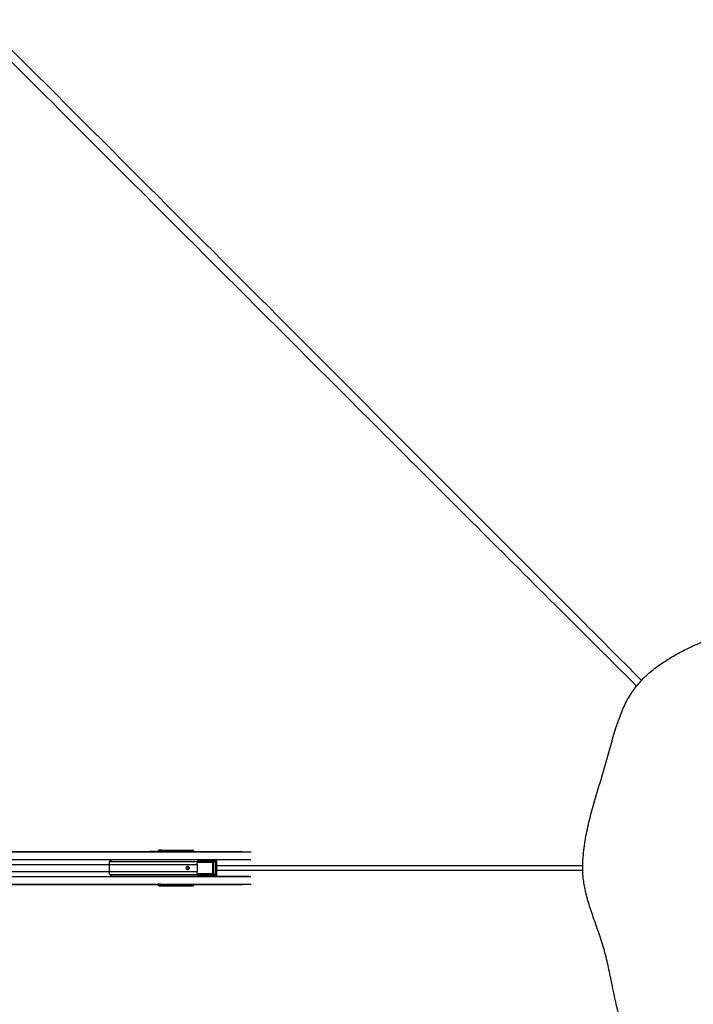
# Paper-space layout '3.5M DUO Surface Plate' of a CAD drawing. Header units: millimetres. Extents: x 20 to 26059, y 28 to 17638.
# Tile 55 of 66: x 10148 to 12118, y 12866 to 15746. Entities that reach past the tile are written whole.
import ezdxf

# ---------------------------------------------------------------- set-up
doc = ezdxf.new("R2010")
doc.units = ezdxf.units.MM
doc.layers.add('COMPONENT_GEOMETRY', color=7, linetype='Continuous')
doc.styles.add('SLDTEXTSTYLE0', font='TXT', dxfattribs={"width": 0.75})
doc.dimstyles.new('SLDDIMSTYLE0', dxfattribs={"dimtxt": 150, "dimasz": 6.604, "dimexe": 0, "dimexo": 0.0625, "dimgap": 37.5, "dimtad": 0, "dimtih": 1, "dimtoh": 1, "dimdec": 0, "dimlfac": 0.5, "dimrnd": 1e-09, "dimzin": 12, "dimdsep": 46, "dimtxsty": 'SLDTEXTSTYLE0', "dimsah": 1, "dimcen": 0.09, "dimadec": 0, "dimazin": 3, "dimtfac": 1, "dimtdec": 0, "dimtofl": 0, "dimtmove": 0, "dimatfit": 3, "dimfxl": 1, "dimfrac": 2, "dimtolj": 1, "dimtzin": 12, "dimarcsym": 0})

# ---------------------------------------------------------------- blocks, each defined once
blk = doc.blocks.new('_D_6')
at = {"layer": 'COMPONENT_GEOMETRY', "color": 7, "ltscale": 2}
for p, q in [((2197.2, 13286.2), (2197.2, 17567.6)), ((2197.2, 17561.2), (8876.8, 17561.2)), ((15999.8, 17561.2), (9320.1, 17561.2)), ((15999.8, 13309.5), (15999.8, 17567.6))]:
    blk.add_line(p, q, dxfattribs=at)
for points in [[(2197.2, 17561.2), (2203.8, 17560.2), (2203.8, 17562.2)], [(15999.8, 17561.2), (15993.1, 17562.2), (15993.1, 17560.2)]]:
    blk.add_solid(points, dxfattribs=at)
at = {"layer": 'COMPONENT_GEOMETRY', "color": 7, "ltscale": 2, "insert": (8876.8, 17635.5), "char_height": 150, "attachment_point": 1, "style": 'SLDTEXTSTYLE0'}
blk.add_mtext('6901', dxfattribs=at)

psp = doc.layouts.new('3.5M DUO Surface Plate')

# ---------------------------------------------------------------- linework, layer by layer
at = {"color": 7, "linetype": 'Continuous', "lineweight": 25, "ltscale": 2}
for p, q in [((9373.91, 13312.43), (10528.06, 13312.43)), ((10528.06, 13312.43), (10534.15, 13312.43)), ((10534.15, 13312.43), (10552.09, 13312.43)), ((10550.02, 13312.04), (10556.74, 13311.8)), ((10550.02, 13312.04), (10558.99, 13312.04)), ((10552.09, 13312.43), (10555.14, 13312.43)), ((10555.63, 13316.14), (10552.6, 13315.72)), ((10552.6, 13315.72), (10556.38, 13315.72)), ((10555.14, 13312.43), (10798.28, 13312.43)), ((10556.38, 13315.72), (10557.91, 13315.94)), ((10559.83, 13313.94), (10558.3, 13313.72)), ((10559.44, 13311.95), (10558.99, 13312.04)), ((10626.81, 13314.48), (10562.46, 13314.48)), ((10563.12, 13316.13), (10651.45, 13316.13)), ((10563.44, 13316.43), (10653.6, 13316.43)), ((10637.65, 13313.65), (10627.09, 13314.63)), ((10628.05, 13315.63), (10638.59, 13314.65)), ((10640.11, 13314.65), (10632.38, 13315.52)), ((10632.53, 13315.51), (10632.38, 13315.52)), ((10640.21, 13314.65), (10632.53, 13315.51)), ((10639.11, 13313.15), (10637.83, 13313.15)), ((10638.59, 13314.65), (10640.11, 13314.65)), ((10640.59, 13313.15), (10639.11, 13313.15)), ((10640.21, 13314.65), (10640.11, 13314.65)), ((10641.25, 13312.43), (10641.25, 13313.15)), ((10649, 13313.59), (10641.61, 13314.27)), ((10642.74, 13315.26), (10649.94, 13314.59)), ((10651.35, 13314.59), (10646.16, 13315.17)), ((10651.44, 13314.59), (10646.27, 13315.16)), ((10649.19, 13313.09), (10650.46, 13313.09)), ((10649.19, 13312.7), (10649.19, 13313.09)), ((10649.19, 13312.7), (10650.46, 13312.7)), ((10649.94, 13314.59), (10651.35, 13314.59)), ((10650.46, 13313.09), (10650.46, 13312.7)), ((10651.83, 13313.09), (10650.46, 13313.09)), ((10650.46, 13312.7), (10651.83, 13312.7)), ((10651.35, 13314.59), (10651.44, 13314.59)), ((10651.45, 13316.13), (10653.6, 13316.43)), ((10651.83, 13312.7), (10651.83, 13313.09)), ((10652.48, 13312.7), (10652.48, 13313.09)), ((10818.25, 13287.93), (10419.12, 13287.93)), ((10669.39, 13283.02), (10718.23, 13283.02)), ((10718.54, 13282.02), (10669.7, 13282.02)), ((10719.78, 13284.58), (10670.69, 13284.52)), ((10672.35, 13286.52), (10720.4, 13286.58)), ((10693.1, 13287.46), (10713.04, 13287.49)), ((10712.23, 13281.45), (10718.54, 13282.02)), ((10713, 13248.4), (10713, 13280.47)), ((10713, 13280.47), (10713.3, 13280.47)), ((10720.4, 13286.58), (10713.04, 13287.49)), ((10720.07, 13281.08), (10713.3, 13280.47)), ((10713.3, 13280.47), (10713.3, 13248.4)), ((10721.01, 13286.54), (10713.72, 13287.44)), ((10720.07, 13281.08), (10720.67, 13281.08)), ((10720.07, 13247.79), (10720.07, 13281.08)), ((10720.67, 13281.08), (10720.67, 13247.79)), ((10722.19, 13246.34), (10722.19, 13282.52)), ((10724.84, 13246.34), (10724.84, 13282.52)), ((10408.97, 13274.28), (10408.97, 13254.58)), ((10667.34, 13274.28), (10667.34, 13254.58)), ((10419.12, 13240.93), (10818.25, 13240.93)), ((10670.34, 13243.67), (10668.89, 13245.39)), ((10718.23, 13245.84), (10669.39, 13245.84)), ((10669.7, 13246.84), (10718.54, 13246.84)), ((10670.69, 13244.34), (10719.78, 13244.28)), ((10720.4, 13242.29), (10672.35, 13242.35)), ((10693.1, 13241.4), (10713.04, 13241.38)), ((10718.54, 13246.84), (10712.23, 13247.41)), ((10713, 13248.4), (10713.3, 13248.4)), ((10713.04, 13241.38), (10720.4, 13242.29)), ((10713.3, 13248.4), (10720.07, 13247.79)), ((10713.72, 13241.42), (10721.01, 13242.32)), ((10720.07, 13247.79), (10720.67, 13247.79)), ((9718.06, 13216.43), (10528.06, 13216.43)), ((10528.06, 13216.43), (10534.15, 13216.43)), ((10534.15, 13216.43), (10552.09, 13216.43)), ((10556.74, 13217.06), (10550.02, 13216.82)), ((10550.02, 13216.82), (10558.99, 13216.82)), ((10552.09, 13216.43), (10555.14, 13216.43)), ((10556.38, 13213.14), (10552.6, 13213.15)), ((10555.63, 13212.72), (10552.6, 13213.15)), ((10555.14, 13216.43), (10798.28, 13216.43)), ((10557.91, 13212.93), (10556.38, 13213.14)), ((10558.3, 13215.14), (10559.83, 13214.93)), ((10558.99, 13216.82), (10559.44, 13216.91)), ((10562.46, 13214.39), (10626.81, 13214.39)), ((10651.45, 13212.74), (10563.12, 13212.74)), ((10563.44, 13212.43), (10653.6, 13212.43)), ((10627.09, 13214.24), (10637.65, 13215.21)), ((10638.59, 13214.21), (10628.05, 13213.24)), ((10632.38, 13213.35), (10640.11, 13214.21)), ((10632.38, 13213.35), (10632.53, 13213.37)), ((10632.53, 13213.36), (10640.21, 13214.22)), ((10637.83, 13215.71), (10639.11, 13215.71)), ((10640.11, 13214.21), (10638.59, 13214.21)), ((10639.11, 13215.71), (10640.59, 13215.71)), ((10641.25, 13215.71), (10641.25, 13216.43)), ((10641.61, 13214.59), (10649, 13215.27)), ((10649.94, 13214.27), (10642.74, 13213.61)), ((10646.16, 13213.69), (10651.35, 13214.27)), ((10646.27, 13213.7), (10651.44, 13214.28)), ((10650.46, 13216.17), (10649.19, 13216.17)), ((10649.19, 13215.77), (10649.19, 13216.17)), ((10650.46, 13215.77), (10649.19, 13215.77)), ((10651.35, 13214.27), (10649.94, 13214.27)), ((10650.46, 13216.17), (10650.46, 13215.77)), ((10651.83, 13216.17), (10650.46, 13216.17)), ((10650.46, 13215.77), (10651.83, 13215.77)), ((10653.6, 13212.43), (10651.45, 13212.74)), ((10651.83, 13215.77), (10651.83, 13216.17)), ((10652.48, 13216.17), (10652.47, 13216.37)), ((10652.48, 13215.77), (10652.48, 13216.17))]:
    psp.add_line(p, q, dxfattribs=at)
at = {"color": 8, "linetype": 'Continuous', "lineweight": 25, "ltscale": 2}
for p, q in [((9373.91, 13312.04), (10550.02, 13312.04)), ((9373.91, 13311.33), (10824.46, 13311.33)), ((10558.99, 13312.04), (10811.99, 13312.04)), ((10559.74, 13312.43), (10559.83, 13313.94)), ((10562.46, 13314.48), (10562.34, 13312.43)), ((10626.99, 13312.43), (10626.81, 13314.48)), ((10627.1, 13314.56), (10627.29, 13312.43)), ((10637.83, 13312.43), (10637.83, 13313.15)), ((10639.11, 13313.15), (10639.11, 13312.43)), ((10640.59, 13312.43), (10640.59, 13313.15)), ((10641.25, 13313.15), (10640.59, 13313.15)), ((10641.33, 13314.48), (10640.66, 13314.48)), ((10641.48, 13312.43), (10641.32, 13314.19)), ((10641.61, 13314.27), (10641.78, 13312.43)), ((10651.83, 13313.09), (10652.48, 13313.09)), ((10651.83, 13312.7), (10652.48, 13312.7)), ((10652.55, 13312.43), (10652.55, 13312.46)), ((9371.27, 13289.73), (10823.71, 13289.73)), ((10410.96, 13283.59), (10667.41, 13283.59)), ((10712.39, 13280.95), (10667.03, 13280.95)), ((10667.09, 13281.45), (10712.23, 13281.45)), ((10667.51, 13283.33), (10668.89, 13283.48)), ((10724.84, 13282.52), (10722.19, 13282.52)), ((9455.13, 13274.28), (10408.97, 13274.28)), ((9455.13, 13254.58), (10408.97, 13254.58)), ((10408.97, 13274.28), (10667.34, 13274.28)), ((10408.97, 13254.58), (10667.34, 13254.58)), ((9371.27, 13239.13), (10823.71, 13239.13)), ((10410.96, 13245.27), (10667.41, 13245.27)), ((10667.11, 13247.91), (10712.39, 13247.91)), ((10712.23, 13247.41), (10667.13, 13247.41)), ((10669.71, 13242.54), (10671.35, 13242.76)), ((10724.84, 13246.34), (10722.19, 13246.34)), ((9373.91, 13217.53), (10824.46, 13217.53)), ((9373.91, 13216.82), (10550.02, 13216.82)), ((10558.99, 13216.82), (10811.99, 13216.82)), ((10559.83, 13214.93), (10559.74, 13216.43)), ((10562.34, 13216.43), (10562.46, 13214.39)), ((10626.81, 13214.39), (10626.99, 13216.43)), ((10627.29, 13216.43), (10627.1, 13214.3)), ((10637.83, 13215.71), (10637.83, 13216.43)), ((10639.11, 13216.43), (10639.11, 13215.71)), ((10640.22, 13214.22), (10640.11, 13214.21)), ((10640.59, 13215.71), (10640.59, 13216.43)), ((10641.25, 13215.71), (10640.59, 13215.71)), ((10640.66, 13214.39), (10641.33, 13214.39)), ((10641.32, 13214.68), (10641.48, 13216.43)), ((10641.78, 13216.43), (10641.61, 13214.59)), ((10651.45, 13214.28), (10651.35, 13214.27)), ((10652.48, 13216.17), (10651.83, 13216.17)), ((10652.48, 13215.77), (10651.83, 13215.77)), ((10652.55, 13216.41), (10652.55, 13216.43))]:
    psp.add_line(p, q, dxfattribs=at)
at = {"color": 7, "linetype": 'Continuous', "lineweight": 25, "ltscale": 2, "flags": 128}
psp.add_lwpolyline([(10639.18, 13259.43), (10637.39, 13259.81), (10635.87, 13260.9), (10634.85, 13262.52), (10634.49, 13264.43), (10634.85, 13266.35), (10635.87, 13267.97), (10637.39, 13269.05), (10639.18, 13269.43), (10640.98, 13269.05), (10642.5, 13267.97), (10643.52, 13266.35), (10643.88, 13264.43), (10643.52, 13262.52), (10642.5, 13260.9), (10640.98, 13259.81), (10639.18, 13259.43)], dxfattribs=at)
at = {"color": 7, "linetype": 'Continuous', "lineweight": 25, "ltscale": 4}
for centre, radius, start, end in [((10552.08, 13293.07), 19.36, 78.58367, 89.96044), ((10555.12, 13293.06), 19.37, 78.48586, 89.9593), ((10556.32, 13313.74), 1.98, 359.4851, 88.32212), ((10557.85, 13313.96), 1.98, 359.48503, 88.32574), ((10564.24, 13314.73), 1.8, 128.66918, 187.95256), ((10626.69, 13315.33), 0.804, 277.81942, 299.9026), ((10626.7, 13315.36), 0.888, 276.78387, 296.45702), ((10628.01, 13315.78), 0.16, 284.0529, 340.13047), ((10632.33, 13315.69), 0.177, 286.38868, 344.46218), ((10638.63, 13313.67), 0.98, 92.43457, 181.19907), ((10641.22, 13315.07), 0.889, 276.80339, 296.45038), ((10641.52, 13315.82), 1.35, 262.10291, 274.01816), ((10642.66, 13315.46), 0.221, 291.29082, 351.78286), ((10646.06, 13315.39), 0.237, 292.71614, 353.56544), ((10649.98, 13313.61), 0.98, 92.43492, 181.19873), ((10453, 13274.34), 44.03, 172.70798, 180.08297), ((10608.88, 13274.32), 58.46, 359.9618, 5.5102), ((10669.79, 13283.03), 1.01, 153.70241, 264.77479), ((10670.46, 13284.71), 2, 218.03061, 237.60447), ((10670.48, 13282.81), 1.1, 169.03954, 225.57158), ((10671.8, 13285.53), 1.5, 192.89569, 222.51994), ((10671.52, 13285.5), 0.622, 71.65609, 105.25955), ((10711.85, 13281.06), 0.553, 349.0686, 45.55497), ((10719.32, 13282.81), 1.1, 169.03954, 225.57158), ((10721.95, 13285), 2.21, 134.53028, 191.00058), ((10453, 13254.52), 44.03, 179.91703, 187.29202), ((10637.55, 13264.62), 3.27, 356.79202, 142.11089), ((10637.56, 13264.22), 3.26, 217.32556, 3.77153), ((10637.22, 13264.43), 5.05, 283.03862, 76.96138), ((10608.88, 13254.55), 58.46, 354.4898, 0.0382), ((10669.79, 13245.84), 1.01, 95.22521, 206.29759), ((10670.46, 13244.16), 2, 122.39553, 141.96939), ((10670.48, 13246.05), 1.1, 134.42842, 190.96046), ((10671.8, 13243.33), 1.5, 137.48006, 167.10431), ((10671.52, 13243.36), 0.622, 254.74045, 288.34391), ((10711.85, 13247.81), 0.553, 314.44503, 10.9314), ((10719.32, 13246.05), 1.1, 134.42842, 190.96046), ((10721.95, 13243.86), 2.21, 168.99942, 225.46972), ((10552.08, 13235.79), 19.36, 270.03956, 281.41633), ((10555.12, 13235.8), 19.37, 270.0407, 281.51414), ((10556.32, 13215.12), 1.98, 271.67788, 0.5149), ((10557.85, 13214.91), 1.98, 271.67426, 0.51497), ((10564.24, 13214.14), 1.8, 172.04744, 231.33082), ((10626.69, 13213.54), 0.804, 60.0974, 82.18058), ((10626.7, 13213.5), 0.888, 63.54298, 83.21613), ((10628.01, 13213.08), 0.16, 19.86953, 75.9471), ((10632.33, 13213.18), 0.177, 15.53782, 73.61132), ((10638.63, 13215.19), 0.98, 178.80093, 267.56543), ((10641.22, 13213.79), 0.889, 63.54962, 83.19661), ((10641.52, 13213.05), 1.35, 85.98184, 97.89709), ((10642.66, 13213.4), 0.221, 8.21714, 68.70918), ((10646.06, 13213.48), 0.237, 6.43456, 67.28386), ((10649.98, 13215.25), 0.98, 178.80127, 267.56508)]:
    psp.add_arc(centre, radius, start, end, dxfattribs=at)
at = {"color": 8, "linetype": 'Continuous', "lineweight": 25, "ltscale": 4}
for centre, radius, start, end in [((10652.49, 13314.8), 1.69, 128.00734, 184.84087), ((10652.58, 13300.71), 11.75, 86.25251, 90.15594), ((10652.49, 13214.07), 1.69, 175.15913, 231.99266), ((10652.58, 13228.16), 11.75, 269.84406, 273.74749)]:
    psp.add_arc(centre, radius, start, end, dxfattribs=at)
at = {"color": 7, "linetype": 'Continuous', "lineweight": 25, "ltscale": 4}
for centre, major_axis, ratio, start_param, end_param in [((10528.06, 13152.43), (314.72, 0), 0.5083921, 1.5009832, 1.5707963), ((10534.15, 13152.43), (314.72, 0), 0.5083921, 1.5015838, 1.5707963), ((10552.69, 13309.72), (0, 6), 0.325952, 0.0460032, 1.1020644), ((10561.3, 13316.15), (6.02, 0.1), 0.0439267, 1.2060135, 2.8015596), ((10557.16, 13311.95), (2.43, -0.06), 0.0655914, 4.5417646, 6.6371666), ((10561.69, 13315.94), (4.01, 0.07), 0.0439267, 1.2060135, 2.8015596), ((10561.72, 13313.94), (2.01, 0.2), 0.2467583, 1.1702491, 2.7657952), ((10625.37, 13314.13), (0, 2), 0.7293247, 4.8869219, 4.9129515), ((10625.84, 13314.13), (0, 2.5), 0.5135386, 4.8869219, 4.9129515), ((10712.4, 13313.63), (103.02, -2.5), 0.0008479, 3.7530802, 3.822914), ((10712.41, 13314.13), (103.01, -2), 0.0006456, 3.7547681, 3.8246019), ((10637.65, 13313.15), (0, 0.5), 0.3779182, 4.712389, 6.2482787), ((10638.57, 13313.15), (0, 1.5), 0.3560683, 4.712389, 6.2482787), ((10640.09, 13313.15), (0, 1.5), 0.3342183, 4.712389, 6.2482787), ((10643.24, 13314.14), (1.9, -0.39), 0.7714597, 3.1770037, 3.3710044), ((10643.07, 13314.23), (1.45, -0.27), 0.6750908, 3.1735108, 3.3675115), ((10712.4, 13313.63), (103.02, -2.5), 0.0008479, 3.9698079, 4.0139569), ((10712.41, 13314.13), (103.01, -2), 0.0006456, 3.9714957, 4.0156448), ((10649, 13313.09), (0, 0.5), 0.3779182, 4.712389, 6.2482787), ((10649.92, 13313.09), (0, 1.5), 0.3560683, 4.712389, 6.2482787), ((10651.33, 13313.09), (0, 1.5), 0.3342183, 4.712389, 6.2482787), ((10651.37, 13312.11), (0.67, 3.97), 0.9341486, 4.8674889, 6.4394412), ((10653.37, 13312.4), (1.39, 3.83), 0.9099183, 5.0309664, 6.6029187), ((10592.23, 13273.45), (109.04, 10.9), 0.0105825, 0.7795669, 0.8187701), ((10676.63, 13279.93), (8.16, 0), 0.8194677, 2.3851365, 2.6615065), ((10718.45, 13289.32), (271.41, 0.5), 0.0066965, 4.5410686, 4.6188255), ((10712.21, 13280.45), (1.09, 0.06), 0.9159717, 6.2421264, 7.7832404), ((10712.37, 13280.45), (0.628, 0.04), 0.7949603, 6.2320357, 7.7731497), ((10713.17, 13283.48), (4.68, -0.39), 0.8523674, 1.5248226, 1.6701578), ((10718.16, 13281.02), (2.51, 0.16), 0.7949603, 6.2320357, 7.7731497), ((10718.48, 13281.02), (1.59, 0.11), 0.6287674, 6.2308543, 7.7719683), ((10719.84, 13282.58), (2.34, -0.2), 0.8523674, 0.071256, 1.6701578), ((10720.49, 13282.58), (4.25, -0.28), 0.9398079, 0.0578123, 1.6567141), ((10592.23, 13255.41), (109.04, -10.9), 0.0105825, 5.4644152, 5.5036184), ((10676.63, 13248.93), (8.16, 0), 0.8194677, 3.6216788, 3.8980488), ((10718.45, 13239.55), (271.41, -0.5), 0.0066965, 1.6643598, 1.7421385), ((10712.21, 13248.41), (1.09, -0.06), 0.9159717, 4.7831302, 6.3242442), ((10712.37, 13248.41), (0.628, -0.04), 0.7949603, 4.7932209, 6.3343349), ((10713.17, 13245.38), (4.68, 0.39), 0.8523674, 4.6130275, 4.7583627), ((10718.16, 13247.85), (2.51, -0.16), 0.7949603, 4.7932209, 6.3343349), ((10718.48, 13247.85), (1.59, -0.11), 0.6287674, 4.7944023, 6.3355163), ((10719.84, 13246.29), (2.34, 0.2), 0.8523674, 4.6130275, 6.2119293), ((10720.49, 13246.29), (4.25, 0.28), 0.9398079, 4.6264712, 6.225373), ((10528.06, 13376.43), (314.72, 0), 0.5083921, 4.712389, 4.7822022), ((10534.15, 13376.43), (314.72, 0), 0.5083921, 4.712389, 4.7816015), ((10552.69, 13219.14), (0, 6), 0.325952, 2.0395283, 3.0955894), ((10561.3, 13212.71), (6.02, -0.1), 0.0439267, 3.4816257, 5.0771718), ((10557.16, 13216.91), (2.43, 0.06), 0.0655914, 5.929204, 8.0246061), ((10561.69, 13212.92), (4.01, -0.07), 0.0439267, 3.4816257, 5.0771718), ((10561.72, 13214.92), (2.01, -0.2), 0.2467583, 3.5173901, 5.1129362), ((10625.37, 13214.73), (0, 2), 0.7293247, 4.5118264, 4.5378561), ((10625.84, 13214.73), (0, 2.5), 0.5135386, 4.5118264, 4.5378561), ((10712.4, 13215.23), (103.02, 2.5), 0.0008479, 2.4602713, 2.5301051), ((10712.41, 13214.73), (103.01, 2), 0.0006456, 2.4585834, 2.5284173), ((10637.65, 13215.71), (0, 0.5), 0.3779182, 3.1764992, 4.712389), ((10638.57, 13215.71), (0, 1.5), 0.3560683, 3.1764992, 4.712389), ((10640.09, 13215.71), (0, 1.5), 0.3342183, 3.1764992, 4.712389), ((10643.24, 13214.73), (1.9, 0.39), 0.7714597, 2.9121809, 3.1061816), ((10643.07, 13214.64), (1.45, 0.27), 0.6750908, 2.9156738, 3.1096745), ((10712.4, 13215.23), (103.02, 2.5), 0.0008479, 2.2692284, 2.3133774), ((10712.41, 13214.73), (103.01, 2), 0.0006456, 2.2675405, 2.3116896), ((10649, 13215.77), (0, 0.5), 0.3779182, 3.1764992, 4.712389), ((10649.92, 13215.77), (0, 1.5), 0.3560683, 3.1764992, 4.712389), ((10651.33, 13215.77), (0, 1.5), 0.3342183, 3.1764992, 4.712389), ((10651.37, 13216.75), (-0.67, 3.97), 0.9341486, 2.9853368, 4.5572891), ((10653.37, 13216.47), (-1.39, 3.83), 0.9099183, 2.8218592, 4.3938115)]:
    psp.add_ellipse(centre, major_axis=major_axis, ratio=ratio, start_param=start_param, end_param=end_param, dxfattribs=at)
at = {"color": 8, "linetype": 'Continuous', "lineweight": 25, "ltscale": 4}
for centre, major_axis, ratio, start_param, end_param in [((10556.47, 13309.73), (0, 6), 0.325882, 0.045869, 1.1028022), ((10558.36, 13309.73), (0, 4), 0.325952, 0.0460032, 0.8278434), ((10649, 13312.7), (0, 0.5), 0.3779182, 4.158029, 4.712389), ((10650.68, 13312.46), (0.7, 1.92), 0.9099183, 5.0309664, 5.3492181), ((10699.45, 13284.2), (45.22, -4.52), 0.0107076, 4.0111989, 4.0707672), ((10699.45, 13244.66), (45.22, 4.52), 0.0107076, 2.2124181, 2.2719864), ((10556.47, 13219.14), (0, 6), 0.325882, 2.0387905, 3.0957237), ((10558.36, 13219.14), (0, 4), 0.325952, 2.3137493, 3.0955894), ((10649, 13216.17), (0, 0.5), 0.3779182, 4.712389, 5.266749)]:
    psp.add_ellipse(centre, major_axis=major_axis, ratio=ratio, start_param=start_param, end_param=end_param, dxfattribs=at)
at = {"color": 8, "linetype": 'Continuous', "lineweight": 25, "ltscale": 2}
for points, knots in [([(11952.19, 13796.62), (11862.01, 13886.44), (11611.48, 14135.99), (11040.95, 14706), (10486.96, 15259.68), (10093.15, 15653.38), (10019.57, 15726.94)], [0, 0, 0, 0, 0.1398211, 0.3884582, 0.8857369, 1, 1, 1, 1]), ([(10035.96, 15745.97), (10325.37, 15456.47), (10760.42, 15021.29), (11340.91, 14440.29), (11695.19, 14085.58), (11903.56, 13876.32), (11966.61, 13813)], [0, 0, 0, 0, 0.4494854, 0.6756689, 0.9018524, 1, 1, 1, 1]), ([(10632.5, 13315.64), (10632.57, 13315.64), (10632.92, 13315.62), (10633.32, 13315.56), (10633.6, 13315.41), (10633.65, 13315.38)], [0, 0, 0, 0, 0.16138196, 0.85063655, 1, 1, 1, 1]), ([(10646.3, 13315.36), (10646.36, 13315.36), (10646.72, 13315.34), (10647.16, 13315.26), (10647.49, 13315.07), (10647.58, 13315.02)], [0, 0, 0, 0, 0.1389233, 0.7600603, 1, 1, 1, 1]), ([(10671.35, 13286.1), (10670.98, 13286.15), (10670.43, 13286.23), (10669.88, 13286.3), (10669.71, 13286.33)], [0, 0, 0, 0, 0.6765435, 1, 1, 1, 1]), ([(10724.84, 13271.96), (11037.38, 13271.93), (11394.08, 13271.9), (11750.74, 13271.47), (11794.9, 13271.42)], [0, 0, 0, 0, 0.8761973, 1, 1, 1, 1]), ([(11794.85, 13257.45), (11701.02, 13257.35), (11385.22, 13257.01), (11028.54, 13256.91), (10765.69, 13256.88), (10724.84, 13256.87)], [0, 0, 0, 0, 0.2630805, 0.8854677, 1, 1, 1, 1]), ([(10668.89, 13245.39), (10668.63, 13245.42), (10668.17, 13245.46), (10667.72, 13245.51), (10667.51, 13245.53)], [0, 0, 0, 0, 0.5543652, 1, 1, 1, 1]), ([(10633.55, 13213.47), (10633.43, 13213.41), (10633.11, 13213.26), (10632.73, 13213.24), (10632.5, 13213.22)], [0, 0, 0, 0, 0.3974892, 1, 1, 1, 1]), ([(10647.55, 13213.84), (10647.37, 13213.75), (10646.99, 13213.55), (10646.53, 13213.52), (10646.3, 13213.5)], [0, 0, 0, 0, 0.49092583, 1, 1, 1, 1])]:
    psp.add_open_spline(points, degree=3, knots=knots, dxfattribs=at)
at = {"color": 7, "linetype": 'Continuous', "lineweight": 25, "ltscale": 2}
for points, knots in [([(12244.92, 12582.35), (12254.05, 12578.7), (12272.27, 12571.43), (12298.95, 12559.7), (12325.2, 12547.93), (12351.22, 12536.42), (12375.83, 12526.18), (12399.21, 12517.43), (12421.46, 12510.27), (12442.24, 12504.94), (12461.45, 12501.35), (12478.92, 12499.23), (12496.6, 12498.35), (12516.38, 12498.8), (12538.18, 12501.04), (12561.71, 12505.43), (12584.89, 12511.49), (12607.73, 12518.9), (12630.28, 12527.37), (12654.13, 12537.26), (12679.37, 12548.47), (12706.18, 12560.74), (12733.29, 12573.04), (12760.85, 12584.96), (12788.3, 12595.8), (12815.35, 12605.85), (12841.82, 12615.41), (12868.18, 12625.01), (12894.34, 12634.92), (12920.18, 12645.47), (12945.58, 12656.99), (12970.37, 12669.81), (12993.42, 12683.73), (13014.53, 12698.79), (13033.5, 12714.82), (13050.88, 12732.4), (13066.76, 12751.15), (13081.26, 12770.92), (13094.56, 12791.55), (13106.83, 12812.88), (13118.25, 12834.8), (13129.74, 12858.76), (13141.39, 12884.8), (13153.38, 12912.95), (13165.33, 12941.63), (13177.49, 12970.57), (13190.16, 12999.91), (13202.95, 13029.56), (13215.59, 13059.61), (13227.59, 13089.74), (13237.84, 13117.92), (13246.31, 13144.23), (13253.08, 13168.6), (13258.65, 13193.28), (13262.48, 13216.25), (13264.74, 13237.35), (13265.76, 13256.44), (13265.69, 13275.5), (13264.27, 13296.56), (13261.13, 13319.51), (13256.03, 13344.11), (13249.55, 13368.27), (13241.98, 13392.03), (13233.54, 13415.45), (13223.84, 13440.17), (13212.97, 13466.28), (13201.07, 13493.88), (13189.1, 13521.56), (13177.39, 13549.25), (13166.3, 13576.71), (13155.71, 13603.42), (13145.45, 13629.12), (13135.3, 13653.73), (13125.02, 13677.32), (13114.36, 13699.99), (13103.1, 13721.8), (13091.03, 13742.73), (13077.93, 13762.74), (13063.67, 13781.72), (13045.61, 13802.23), (13023.11, 13823.61), (12996.95, 13846.6), (12969.41, 13868.45), (12940.62, 13889.21), (12910.49, 13908.9), (12879.13, 13927.42), (12844.93, 13945.58), (12807.94, 13963), (12768.1, 13979.28), (12727.35, 13993.5), (12685.77, 14005.6), (12643.43, 14015.47), (12607.63, 14021.73), (12578.72, 14025.5), (12556.88, 14027.7), (12534.93, 14029.24), (12513.04, 14030.1), (12491.43, 14030.28), (12468.77, 14028.96), (12445.2, 14026.05), (12420.7, 14021.51), (12396.6, 14015.79), (12372.75, 14009.13), (12349, 14001.68), (12325.16, 13993.62), (12301.05, 13985.04), (12276.53, 13976.09), (12251.56, 13966.95), (12224.19, 13956.94), (12194.64, 13945.93), (12163.06, 13933.61), (12131.53, 13920.46), (12104.66, 13908.16), (12082.28, 13896.95), (12064.27, 13887.22), (12046.25, 13876.64), (12028.22, 13865.04), (12010.26, 13852.21), (11992.54, 13838.04), (11976.09, 13823.09), (11961.07, 13807.62), (11947.63, 13791.66), (11935.57, 13774.36), (11924.75, 13755.96), (11915.13, 13736.61), (11906.52, 13716.46), (11898.75, 13695.61), (11891.27, 13673.05), (11883.97, 13648.74), (11876.63, 13622.63), (11869.29, 13595.79), (11861.59, 13568.41), (11853.46, 13540.84), (11845.19, 13513.35), (11836.96, 13486.04), (11828.95, 13458.91), (11821.35, 13431.91), (11814.33, 13404.96), (11808.05, 13378), (11802.72, 13350.96), (11798.54, 13323.84), (11796, 13299.32), (11794.82, 13277.56), (11794.57, 13258.59), (11795.61, 13239.73), (11797.94, 13221.09), (11801.57, 13201.21), (11806.61, 13180.22), (11812.98, 13158.17), (11820.01, 13136.46), (11827.77, 13113.96), (11836.05, 13090.56), (11844.57, 13066.08), (11852.63, 13041.45), (11859.9, 13016.66), (11866.1, 12991.89), (11871.53, 12967.47), (11877.06, 12940.54), (11882.83, 12911.52), (11889.29, 12880.75), (11896.34, 12851.41), (11904.47, 12823.36), (11913.64, 12798.01), (11923.89, 12775.3), (11935.08, 12755.18), (11947.98, 12736.4), (11962.62, 12719.22), (11978.63, 12703.59), (11996.93, 12688.54), (12017.55, 12674.34), (12040.39, 12661.13), (12064.01, 12649.42), (12088.27, 12638.87), (12113.11, 12629.16), (12138.48, 12619.98), (12164.38, 12611.02), (12190.82, 12601.98), (12217.8, 12592.59), (12235.82, 12585.79), (12244.92, 12582.35)], [0, 0, 0, 0, 0.0062079, 0.0123847, 0.0185275, 0.0246372, 0.0307136, 0.0357515, 0.0407646, 0.0457516, 0.0494761, 0.0531858, 0.0568885, 0.0606336, 0.0656625, 0.0707159, 0.0757949, 0.0808976, 0.0860264, 0.0911809, 0.0973971, 0.1036484, 0.1099362, 0.116261, 0.1226055, 0.1285507, 0.1344958, 0.140439, 0.1463799, 0.1523162, 0.1582479, 0.1641726, 0.1700884, 0.1753383, 0.1805792, 0.1857567, 0.1909068, 0.1960997, 0.2013354, 0.2066101, 0.2119258, 0.2172802, 0.2237536, 0.2302781, 0.2368554, 0.2434816, 0.2500953, 0.257012, 0.2639405, 0.2708741, 0.2778026, 0.2832351, 0.2886523, 0.294047, 0.2994131, 0.303457, 0.3074802, 0.3114793, 0.3154719, 0.3208122, 0.32617, 0.3315397, 0.3369132, 0.3422865, 0.3476539, 0.3540791, 0.3604808, 0.3668553, 0.3731968, 0.3794439, 0.385547, 0.3914459, 0.3971495, 0.4026894, 0.4080894, 0.4133727, 0.4185521, 0.423644, 0.4286621, 0.4336209, 0.4408799, 0.4482224, 0.4556009, 0.4630515, 0.4706144, 0.4783049, 0.4860229, 0.4950456, 0.5040918, 0.5131652, 0.5222698, 0.5314085, 0.540585, 0.5451896, 0.5498053, 0.5544326, 0.5590731, 0.5636265, 0.5680646, 0.5733929, 0.5787174, 0.5840504, 0.5894025, 0.5947854, 0.6002096, 0.6056867, 0.6112314, 0.6168532, 0.6225079, 0.6296062, 0.6367709, 0.6440355, 0.6514438, 0.6557602, 0.6601503, 0.6646266, 0.669204, 0.6739001, 0.6787296, 0.6836315, 0.6879634, 0.6923325, 0.6967724, 0.7013022, 0.7059222, 0.710634, 0.7154345, 0.7203229, 0.7260147, 0.7318156, 0.7377239, 0.743736, 0.7497899, 0.7558437, 0.7618906, 0.7679227, 0.7739342, 0.7799172, 0.7858631, 0.7917629, 0.7976083, 0.8033903, 0.807398, 0.8113778, 0.815348, 0.8193167, 0.8232851, 0.8282375, 0.8331799, 0.8381049, 0.843009, 0.8485831, 0.8541205, 0.8596181, 0.8650715, 0.8704441, 0.8757132, 0.8808802, 0.8878858, 0.894593, 0.9010551, 0.9073121, 0.913395, 0.9183508, 0.923216, 0.9280042, 0.9327336, 0.93743, 0.9421128, 0.9477263, 0.9533461, 0.9589832, 0.9646483, 0.9703546, 0.9761134, 0.9819397, 0.9878498, 0.9938627, 1, 1, 1, 1]), ([(10626.8, 13314.53), (10626.8, 13314.55), (10626.78, 13314.71), (10626.81, 13314.98), (10626.96, 13315.29), (10627.19, 13315.51), (10627.49, 13315.65), (10627.82, 13315.72), (10628.05, 13315.73), (10628.16, 13315.73)], [0, 0, 0, 0, 0.0323871, 0.2220557, 0.3812181, 0.5433535, 0.6728269, 0.8347702, 1, 1, 1, 1]), ([(10628.05, 13315.63), (10627.96, 13315.63), (10627.82, 13315.63), (10627.64, 13315.59), (10627.5, 13315.54), (10627.42, 13315.5), (10627.3, 13315.4), (10627.18, 13315.26), (10627.08, 13315), (10627.07, 13314.78), (10627.09, 13314.65), (10627.09, 13314.63)], [0, 0, 0, 0, 0.1654674, 0.283568, 0.314908, 0.4134794, 0.4333618, 0.5928906, 0.7604168, 0.965178, 1, 1, 1, 1]), ([(10641.25, 13313.15), (10641.25, 13313.26), (10641.23, 13313.55), (10641.13, 13313.95), (10640.9, 13314.31), (10640.59, 13314.56), (10640.34, 13314.62), (10640.21, 13314.65)], [0, 0, 0, 0, 0.1532412, 0.4235736, 0.629095, 0.8052699, 1, 1, 1, 1]), ([(10641.33, 13314.48), (10641.37, 13314.6), (10641.44, 13314.83), (10641.68, 13315.11), (10642.01, 13315.3), (10642.43, 13315.42), (10642.72, 13315.43), (10642.88, 13315.43)], [0, 0, 0, 0, 0.1837145, 0.3577786, 0.5459149, 0.7462405, 1, 1, 1, 1]), ([(10642.74, 13315.26), (10642.62, 13315.26), (10642.41, 13315.25), (10642.09, 13315.16), (10641.85, 13314.99), (10641.68, 13314.75), (10641.64, 13314.57), (10641.61, 13314.47)], [0, 0, 0, 0, 0.2617168, 0.4547761, 0.6342393, 0.8078505, 1, 1, 1, 1]), ([(10652.48, 13313.09), (10652.48, 13313.2), (10652.47, 13313.49), (10652.37, 13313.88), (10652.13, 13314.25), (10651.82, 13314.5), (10651.57, 13314.56), (10651.44, 13314.59)], [0, 0, 0, 0, 0.1532561, 0.423611, 0.6290762, 0.8052804, 1, 1, 1, 1]), ([(10652.46, 13312.43), (10652.47, 13312.47), (10652.48, 13312.56), (10652.48, 13312.65), (10652.48, 13312.7)], [0, 0, 0, 0, 0.4595133, 1, 1, 1, 1]), ([(10419.12, 13287.93), (10418.61, 13287.9), (10417.42, 13287.83), (10415.1, 13287.1), (10412.57, 13285.62), (10410.21, 13283.18), (10409.62, 13281), (10409.33, 13279.93)], [0, 0, 0, 0, 0.10962742, 0.25673231, 0.49979, 0.75517844, 1, 1, 1, 1]), ([(10667.41, 13283.59), (10667.22, 13282.75), (10666.96, 13281.59), (10667.05, 13280.3), (10667.07, 13279.93)], [0, 0, 0, 0, 0.7201391, 1, 1, 1, 1]), ([(10675.02, 13287.93), (10675.01, 13287.93), (10674.4, 13287.93), (10672.83, 13287.8), (10670.66, 13287.09), (10668.87, 13285.86), (10667.84, 13284.65), (10667.55, 13283.92), (10667.41, 13283.59)], [0, 0, 0, 0, 0.0026711, 0.1953483, 0.5071617, 0.7219548, 0.8748647, 1, 1, 1, 1]), ([(10668.89, 13283.48), (10669.12, 13283.82), (10669.54, 13284.44), (10670.09, 13284.96), (10670.34, 13285.2)], [0, 0, 0, 0, 0.5446961, 1, 1, 1, 1]), ([(10670.34, 13285.2), (10670.54, 13285.38), (10670.83, 13285.63), (10671.17, 13285.94), (10671.3, 13286.05), (10671.35, 13286.1)], [0, 0, 0, 0, 0.5927445, 0.8157976, 1, 1, 1, 1]), ([(10671.71, 13286.09), (10671.65, 13286.01), (10671.52, 13285.82), (10671.21, 13285.38), (10670.93, 13284.92), (10670.74, 13284.6), (10670.69, 13284.52)], [0, 0, 0, 0, 0.2055296, 0.4343972, 0.8552484, 1, 1, 1, 1]), ([(10672.35, 13286.52), (10672.35, 13286.52), (10672.2, 13286.51), (10671.84, 13286.45), (10671.54, 13286.23), (10671.35, 13286.1)], [0, 0, 0, 0, 0.0107689, 0.412615, 1, 1, 1, 1]), ([(10672.35, 13286.52), (10672.35, 13286.52), (10672.26, 13286.51), (10672.02, 13286.44), (10671.83, 13286.22), (10671.71, 13286.09)], [0, 0, 0, 0, 0.0107207, 0.4125438, 1, 1, 1, 1]), ([(10409.33, 13248.93), (10409.56, 13248), (10410.03, 13246.14), (10411.98, 13243.78), (10414.27, 13242.17), (10416.55, 13241.28), (10418.09, 13240.96), (10418.87, 13240.94), (10419.12, 13240.93)], [0, 0, 0, 0, 0.2129318, 0.4246021, 0.676769, 0.8300225, 0.9444786, 1, 1, 1, 1]), ([(10667.07, 13248.93), (10667.05, 13248), (10667.01, 13246.71), (10667.32, 13245.59), (10667.41, 13245.27)], [0, 0, 0, 0, 0.7198735, 1, 1, 1, 1]), ([(10667.41, 13245.27), (10667.55, 13244.94), (10667.84, 13244.21), (10668.87, 13243.01), (10670.66, 13241.77), (10672.83, 13241.07), (10674.4, 13240.93), (10675.01, 13240.93), (10675.02, 13240.93)], [0, 0, 0, 0, 0.1251353, 0.2780452, 0.4928383, 0.8046517, 0.9973289, 1, 1, 1, 1]), ([(10671.35, 13242.76), (10671.3, 13242.81), (10671.17, 13242.93), (10670.83, 13243.23), (10670.54, 13243.48), (10670.34, 13243.67)], [0, 0, 0, 0, 0.1842024, 0.4072555, 1, 1, 1, 1]), ([(10670.69, 13244.34), (10670.84, 13244.1), (10671.03, 13243.77), (10671.31, 13243.34), (10671.52, 13243.05), (10671.65, 13242.86), (10671.71, 13242.77)], [0, 0, 0, 0, 0.425573, 0.5656547, 0.7944949, 1, 1, 1, 1]), ([(10672.35, 13242.35), (10672.35, 13242.35), (10672.2, 13242.35), (10671.84, 13242.42), (10671.53, 13242.63), (10671.35, 13242.76)], [0, 0, 0, 0, 0.0107678, 0.4232718, 1, 1, 1, 1]), ([(10672.35, 13242.35), (10672.35, 13242.35), (10672.25, 13242.35), (10672.02, 13242.42), (10671.83, 13242.64), (10671.71, 13242.77)], [0, 0, 0, 0, 0.0107197, 0.4231755, 1, 1, 1, 1]), ([(10628.16, 13213.14), (10628.04, 13213.14), (10627.83, 13213.14), (10627.51, 13213.2), (10627.22, 13213.33), (10626.98, 13213.55), (10626.86, 13213.77), (10626.79, 13214.03), (10626.8, 13214.19), (10626.8, 13214.34)], [0, 0, 0, 0, 0.1677564, 0.3094339, 0.4420937, 0.5973551, 0.7692503, 0.8002363, 1, 1, 1, 1]), ([(10627.09, 13214.24), (10627.09, 13214.12), (10627.07, 13213.88), (10627.18, 13213.6), (10627.35, 13213.41), (10627.49, 13213.33), (10627.62, 13213.28), (10627.7, 13213.26), (10627.87, 13213.24), (10627.96, 13213.24), (10628.05, 13213.24)], [0, 0, 0, 0, 0.2158963, 0.428964, 0.580262, 0.6862205, 0.7011199, 0.813425, 0.8320613, 1, 1, 1, 1]), ([(10640.21, 13214.22), (10640.34, 13214.25), (10640.58, 13214.3), (10640.85, 13214.51), (10641.03, 13214.75), (10641.17, 13215.05), (10641.24, 13215.37), (10641.25, 13215.61), (10641.25, 13215.71)], [0, 0, 0, 0, 0.1994098, 0.3515927, 0.4951206, 0.6479444, 0.8553821, 1, 1, 1, 1]), ([(10642.88, 13213.43), (10642.76, 13213.43), (10642.51, 13213.44), (10642.12, 13213.52), (10641.75, 13213.7), (10641.45, 13214), (10641.37, 13214.26), (10641.33, 13214.39)], [0, 0, 0, 0, 0.1896446, 0.3879697, 0.5975501, 0.8043874, 1, 1, 1, 1]), ([(10641.61, 13214.4), (10641.64, 13214.29), (10641.68, 13214.1), (10641.81, 13213.93), (10641.95, 13213.8), (10642.06, 13213.73), (10642.25, 13213.66), (10642.47, 13213.61), (10642.65, 13213.61), (10642.74, 13213.61)], [0, 0, 0, 0, 0.2040023, 0.3683626, 0.408921, 0.5625524, 0.6085214, 0.8026792, 1, 1, 1, 1]), ([(10651.44, 13214.28), (10651.58, 13214.31), (10651.81, 13214.36), (10652.08, 13214.57), (10652.27, 13214.81), (10652.4, 13215.11), (10652.47, 13215.43), (10652.48, 13215.67), (10652.48, 13215.77)], [0, 0, 0, 0, 0.1993453, 0.3515342, 0.4951022, 0.6479321, 0.8553643, 1, 1, 1, 1])]:
    psp.add_open_spline(points, degree=3, knots=knots, dxfattribs=at)

# ---------------------------------------------------------------- dimensions: what is measured, and where the dimension line sits
at = {"layer": 'COMPONENT_GEOMETRY', "color": 7, "ltscale": 2}
dim = psp.add_linear_dim(base=(2197.17, 17561.21), p1=(15999.75, 13306.95), p2=(2197.17, 13283.7), dimstyle='SLDDIMSTYLE0', dxfattribs=at)
dim.commit()
dim.dimension.update_dxf_attribs({"geometry": '_D_6', "text_midpoint": (9098.46, 17561.21), "dimtype": 160})

doc.saveas('drawing.dxf')
